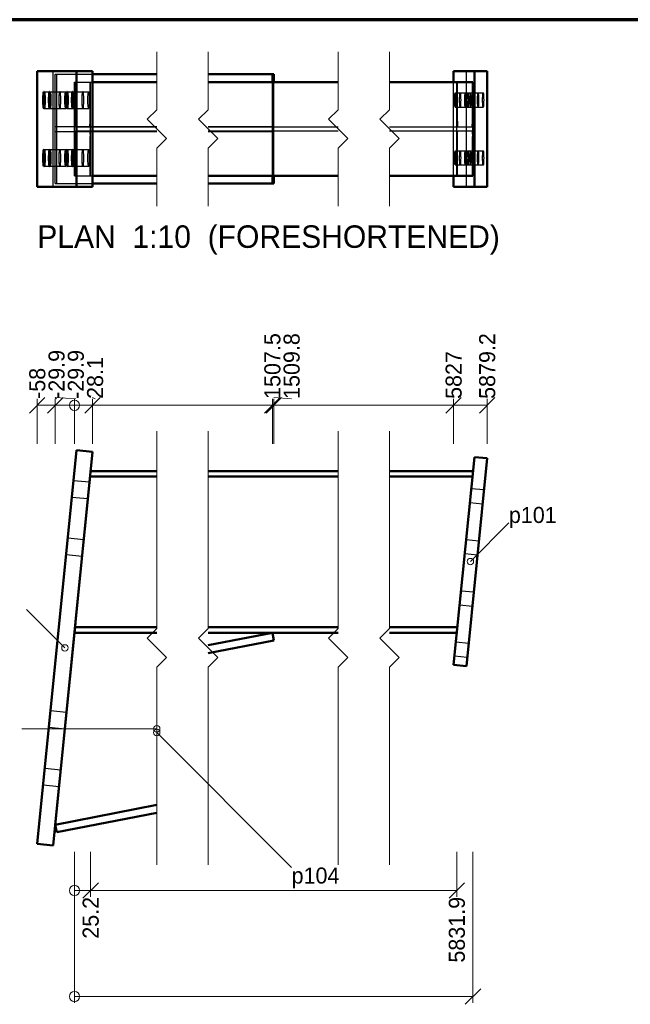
# Model space of a CAD drawing. Header units: millimetres. Extents: x 0 to 855, y 0 to 292.
# Tile 3 of 5: x 91 to 186, y 139 to 292. Entities that reach past the tile are written whole.
import ezdxf
from ezdxf.enums import TextEntityAlignment as Align

# ---------------------------------------------------------------- set-up
doc = ezdxf.new("R2010")
doc.units = ezdxf.units.MM
for name, color, linetype, lineweight in [('BORDER', 7, 'Continuous', 70), ('BREAK', 7, 'Continuous', 18), ('DIMENSION', 4, 'Continuous', 18), ('HIDDEN', 3, 'Continuous', 25), ('LEADER', 4, 'Continuous', 18), ('TEXT', 2, 'Continuous', 25), ('VISIBLE', 7, 'Continuous', 50)]:
    doc.layers.add(name, color=color, linetype=linetype, lineweight=lineweight)

msp = doc.modelspace()

# ---------------------------------------------------------------- linework, layer by layer
at = {"layer": 'BORDER'}
msp.add_lwpolyline([(5, 5), (415, 5), (415, 292), (5, 292)], close=True, dxfattribs=at)
at = {"layer": 'BREAK'}
for points in [[(112.311, 263), (112.311, 272), (113.811, 273.5), (110.811, 276.5), (112.311, 278), (112.311, 287)], [(120.311, 263), (120.311, 272), (121.811, 273.5), (118.811, 276.5), (120.311, 278), (120.311, 287)], [(140.54, 263), (140.54, 272), (142.04, 273.5), (139.04, 276.5), (140.54, 278), (140.54, 287)], [(148.54, 263), (148.54, 272), (150.04, 273.5), (147.04, 276.5), (148.54, 278), (148.54, 287)], [(112.311, 160.518), (112.311, 191.259), (113.811, 192.759), (110.811, 195.759), (112.311, 197.259), (112.311, 228)], [(120.311, 160.518), (120.311, 191.259), (121.811, 192.759), (118.811, 195.759), (120.311, 197.259), (120.311, 228)], [(140.54, 160.518), (140.54, 191.259), (142.04, 192.759), (139.04, 195.759), (140.54, 197.259), (140.54, 228)], [(148.54, 160.518), (148.54, 191.259), (150.04, 192.759), (147.04, 195.759), (148.54, 197.259), (148.54, 228)]]:
    msp.add_lwpolyline(points, dxfattribs=at)
at = {"layer": 'DIMENSION'}
for points in [[(92.5, 230.8), (94.9, 233.2)], [(93.7, 226), (93.7, 233)], [(95.311, 230.8), (97.711, 233.2)], [(96.511, 226), (96.511, 233)], [(99.496, 226), (99.496, 233)], [(101.111, 230.8), (103.511, 233.2)], [(102.311, 226), (102.311, 233)], [(129.111, 230.8), (131.511, 233.2)], [(129.34, 230.8), (131.74, 233.2)], [(130.311, 226), (130.311, 233)], [(130.54, 226), (130.54, 233)], [(157.34, 230.8), (159.74, 233.2)], [(158.54, 226), (158.54, 233)], [(162.563, 230.8), (164.963, 233.2)], [(163.763, 226), (163.763, 233)], [(93.7, 232), (163.763, 232)], [(99.496, 162.518), (99.496, 139.018)], [(99.496, 162.518), (99.496, 155.518)], [(102.012, 162.518), (102.012, 155.518)], [(159.038, 162.518), (159.038, 155.518)], [(161.554, 162.518), (161.554, 139.018)], [(99.496, 156.518), (159.038, 156.518)], [(100.812, 155.318), (103.212, 157.718)], [(157.838, 155.318), (160.238, 157.718)], [(160.354, 138.818), (162.754, 141.218)], [(99.496, 140.018), (161.554, 140.018)]]:
    msp.add_lwpolyline(points, dxfattribs=at)
for centre in [(99.496, 232), (99.496, 156.518), (99.496, 140.018)]:
    msp.add_circle(centre, 0.8, dxfattribs=at)
at = {"layer": 'HIDDEN'}
for points in [[(93.7, 284), (96.188, 284)], [(96.188, 266), (96.188, 284)], [(96.188, 284), (102.311, 284)], [(96.511, 266.5), (96.511, 283.5)], [(96.511, 283.5), (96.74, 283.5)], [(96.511, 283.5), (102.311, 283.5)], [(96.74, 266.5), (96.74, 283.5)], [(96.74, 283.5), (112.311, 283.5)], [(120.311, 283.5), (130.54, 283.5)], [(158.54, 284), (160.53, 284)], [(160.53, 266), (160.53, 284)], [(160.53, 284), (163.763, 284)], [(99.496, 267.7), (99.496, 282.3)], [(99.496, 282.3), (99.582, 282.3)], [(99.496, 282.3), (112.311, 282.3)], [(99.582, 276.195), (99.582, 282.3)], [(99.582, 282.3), (112.311, 282.3)], [(101.926, 276.195), (101.926, 282.3)], [(101.926, 282.3), (102.012, 282.3)], [(101.926, 282.3), (112.311, 282.3)], [(102.012, 267.7), (102.012, 282.3)], [(102.012, 282.3), (102.311, 282.3)], [(120.311, 282.3), (140.54, 282.3)], [(130.311, 267.7), (130.311, 282.3)], [(130.54, 267.7), (130.54, 282.3)], [(148.54, 282.3), (159.038, 282.3)], [(148.54, 282.3), (159.124, 282.3)], [(148.54, 282.3), (161.468, 282.3)], [(158.54, 267.7), (158.54, 282.3)], [(159.038, 267.7), (159.038, 282.3)], [(159.038, 282.3), (159.124, 282.3)], [(159.124, 276.195), (159.124, 282.3)], [(161.468, 276.195), (161.468, 282.3)], [(161.468, 282.3), (161.554, 282.3)], [(161.554, 267.7), (161.554, 282.3)], [(94.749, 280.8), (97.236, 280.8)], [(95.644, 280.8), (98.132, 280.8)], [(97.236, 278.2), (97.207, 278.233), (97.18, 278.329), (97.156, 278.484), (97.135, 278.69), (97.12, 278.936), (97.11, 279.211), (97.107, 279.5), (97.11, 279.789), (97.12, 280.064), (97.135, 280.311), (97.156, 280.516), (97.18, 280.671), (97.207, 280.767), (97.236, 280.8)], [(97.236, 278.2), (97.265, 278.233), (97.292, 278.329), (97.317, 278.484), (97.337, 278.69), (97.353, 278.936), (97.362, 279.211), (97.366, 279.5), (97.362, 279.789), (97.353, 280.064), (97.337, 280.311), (97.317, 280.516), (97.292, 280.671), (97.265, 280.767), (97.236, 280.8)], [(98.132, 278.2), (98.103, 278.233), (98.076, 278.329), (98.051, 278.484), (98.031, 278.69), (98.015, 278.936), (98.006, 279.211), (98.002, 279.5), (98.006, 279.789), (98.015, 280.064), (98.031, 280.311), (98.051, 280.516), (98.076, 280.671), (98.103, 280.767), (98.132, 280.8)], [(98.132, 278.2), (98.161, 278.233), (98.188, 278.329), (98.212, 278.484), (98.233, 278.69), (98.248, 278.936), (98.258, 279.211), (98.261, 279.5), (98.258, 279.789), (98.248, 280.064), (98.233, 280.311), (98.212, 280.516), (98.188, 280.671), (98.161, 280.767), (98.132, 280.8)], [(98.331, 280.8), (100.818, 280.8)], [(99.226, 280.8), (101.714, 280.8)], [(100.818, 278.2), (100.79, 278.233), (100.762, 278.329), (100.738, 278.484), (100.717, 278.69), (100.702, 278.936), (100.692, 279.211), (100.689, 279.5), (100.692, 279.789), (100.702, 280.064), (100.717, 280.311), (100.738, 280.516), (100.762, 280.671), (100.79, 280.767), (100.818, 280.8)], [(100.818, 278.2), (100.847, 278.233), (100.874, 278.329), (100.899, 278.484), (100.919, 278.69), (100.935, 278.936), (100.944, 279.211), (100.948, 279.5), (100.944, 279.789), (100.935, 280.064), (100.919, 280.311), (100.899, 280.516), (100.874, 280.671), (100.847, 280.767), (100.818, 280.8)], [(101.714, 278.2), (101.685, 278.233), (101.658, 278.329), (101.633, 278.484), (101.613, 278.69), (101.597, 278.936), (101.588, 279.211), (101.585, 279.5), (101.588, 279.789), (101.597, 280.064), (101.613, 280.311), (101.633, 280.516), (101.658, 280.671), (101.685, 280.767), (101.714, 280.8)], [(101.714, 278.2), (101.743, 278.233), (101.77, 278.329), (101.795, 278.484), (101.815, 278.69), (101.83, 278.936), (101.84, 279.211), (101.843, 279.5), (101.84, 279.789), (101.83, 280.064), (101.815, 280.311), (101.795, 280.516), (101.77, 280.671), (101.743, 280.767), (101.714, 280.8)], [(158.787, 278.4), (158.759, 278.438), (158.733, 278.547), (158.71, 278.722), (158.693, 278.95), (158.682, 279.215), (158.678, 279.5), (158.682, 279.785), (158.693, 280.05), (158.71, 280.278), (158.733, 280.453), (158.759, 280.563), (158.787, 280.6)], [(158.787, 278.4), (158.816, 278.438), (158.842, 278.547), (158.865, 278.722), (158.882, 278.95), (158.893, 279.215), (158.897, 279.5), (158.893, 279.785), (158.882, 280.05), (158.865, 280.278), (158.842, 280.453), (158.816, 280.563), (158.787, 280.6)], [(158.787, 280.6), (160.777, 280.6)], [(159.583, 278.4), (159.555, 278.438), (159.529, 278.547), (159.506, 278.722), (159.489, 278.95), (159.478, 279.215), (159.474, 279.5), (159.478, 279.785), (159.489, 280.05), (159.506, 280.278), (159.529, 280.453), (159.555, 280.563), (159.583, 280.6)], [(159.583, 278.4), (159.612, 278.438), (159.638, 278.547), (159.661, 278.722), (159.678, 278.95), (159.689, 279.215), (159.693, 279.5), (159.689, 279.785), (159.678, 280.05), (159.661, 280.278), (159.638, 280.453), (159.612, 280.563), (159.583, 280.6)], [(159.583, 280.6), (161.573, 280.6)], [(160.379, 278.4), (160.351, 278.438), (160.325, 278.547), (160.302, 278.722), (160.285, 278.95), (160.274, 279.215), (160.27, 279.5), (160.274, 279.785), (160.285, 280.05), (160.302, 280.278), (160.325, 280.453), (160.351, 280.563), (160.379, 280.6)], [(160.379, 278.4), (160.408, 278.438), (160.434, 278.547), (160.457, 278.722), (160.474, 278.95), (160.485, 279.215), (160.489, 279.5), (160.485, 279.785), (160.474, 280.05), (160.457, 280.278), (160.434, 280.453), (160.408, 280.563), (160.379, 280.6)], [(160.379, 280.6), (162.37, 280.6)], [(160.777, 278.4), (160.749, 278.438), (160.723, 278.547), (160.7, 278.722), (160.683, 278.95), (160.672, 279.215), (160.668, 279.5), (160.672, 279.785), (160.683, 280.05), (160.7, 280.278), (160.723, 280.453), (160.749, 280.563), (160.777, 280.6)], [(160.777, 278.4), (160.806, 278.438), (160.832, 278.547), (160.855, 278.722), (160.872, 278.95), (160.883, 279.215), (160.887, 279.5), (160.883, 279.785), (160.872, 280.05), (160.855, 280.278), (160.832, 280.453), (160.806, 280.563), (160.777, 280.6)], [(161.175, 278.4), (161.147, 278.438), (161.121, 278.547), (161.098, 278.722), (161.081, 278.95), (161.07, 279.215), (161.066, 279.5), (161.07, 279.785), (161.081, 280.05), (161.098, 280.278), (161.121, 280.453), (161.147, 280.563), (161.175, 280.6)], [(161.175, 278.4), (161.204, 278.438), (161.23, 278.547), (161.253, 278.722), (161.27, 278.95), (161.281, 279.215), (161.285, 279.5), (161.281, 279.785), (161.27, 280.05), (161.253, 280.278), (161.23, 280.453), (161.204, 280.563), (161.175, 280.6)], [(161.175, 280.6), (163.166, 280.6)], [(161.573, 278.4), (161.545, 278.438), (161.519, 278.547), (161.496, 278.722), (161.479, 278.95), (161.468, 279.215), (161.464, 279.5), (161.468, 279.785), (161.479, 280.05), (161.496, 280.278), (161.519, 280.453), (161.545, 280.563), (161.573, 280.6)], [(161.573, 278.4), (161.602, 278.438), (161.628, 278.547), (161.651, 278.722), (161.668, 278.95), (161.679, 279.215), (161.683, 279.5), (161.679, 279.785), (161.668, 280.05), (161.651, 280.278), (161.628, 280.453), (161.602, 280.563), (161.573, 280.6)], [(162.37, 278.4), (162.341, 278.438), (162.315, 278.547), (162.292, 278.722), (162.275, 278.95), (162.264, 279.215), (162.26, 279.5), (162.264, 279.785), (162.275, 280.05), (162.292, 280.278), (162.315, 280.453), (162.341, 280.563), (162.37, 280.6)], [(162.37, 278.4), (162.398, 278.438), (162.424, 278.547), (162.447, 278.722), (162.464, 278.95), (162.475, 279.215), (162.479, 279.5), (162.475, 279.785), (162.464, 280.05), (162.447, 280.278), (162.424, 280.453), (162.398, 280.563), (162.37, 280.6)], [(163.166, 278.4), (163.137, 278.438), (163.111, 278.547), (163.088, 278.722), (163.071, 278.95), (163.06, 279.215), (163.056, 279.5), (163.06, 279.785), (163.071, 280.05), (163.088, 280.278), (163.111, 280.453), (163.137, 280.563), (163.166, 280.6)], [(163.166, 278.4), (163.194, 278.438), (163.22, 278.547), (163.243, 278.722), (163.26, 278.95), (163.271, 279.215), (163.275, 279.5), (163.271, 279.785), (163.26, 280.05), (163.243, 280.278), (163.22, 280.453), (163.194, 280.563), (163.166, 280.6)], [(94.749, 278.2), (97.236, 278.2)], [(95.644, 278.2), (98.132, 278.2)], [(98.331, 278.2), (100.818, 278.2)], [(99.226, 278.2), (101.714, 278.2)], [(158.787, 278.4), (160.777, 278.4)], [(159.583, 278.4), (161.573, 278.4)], [(160.379, 278.4), (162.37, 278.4)], [(161.175, 278.4), (163.166, 278.4)], [(99.582, 276.195), (99.584, 276.022), (99.589, 275.855), (99.598, 275.701), (99.609, 275.566), (99.622, 275.456), (99.637, 275.374), (99.654, 275.323), (99.671, 275.305)], [(101.837, 275.305), (101.855, 275.323), (101.871, 275.374), (101.887, 275.456), (101.9, 275.566), (101.911, 275.701), (101.92, 275.855), (101.925, 276.022), (101.926, 276.195)], [(159.124, 276.195), (159.125, 276.022), (159.131, 275.855), (159.139, 275.701), (159.15, 275.566), (159.163, 275.456), (159.179, 275.374), (159.195, 275.323), (159.213, 275.305)], [(161.379, 275.305), (161.396, 275.323), (161.413, 275.374), (161.428, 275.456), (161.442, 275.566), (161.453, 275.701), (161.461, 275.855), (161.466, 276.022), (161.468, 276.195)], [(96.511, 274.6), (96.511, 275.4)], [(96.511, 275.4), (99.496, 275.4)], [(96.511, 275.4), (112.311, 275.4)], [(96.511, 274.6), (99.496, 274.6)], [(96.511, 274.6), (112.311, 274.6)], [(99.496, 274.6), (99.496, 275.4)], [(99.496, 275.4), (112.311, 275.4)], [(99.496, 274.6), (112.311, 274.6)], [(99.582, 273.805), (99.584, 273.978), (99.589, 274.145), (99.598, 274.299), (99.609, 274.434), (99.622, 274.544), (99.637, 274.626), (99.654, 274.677), (99.671, 274.695)], [(99.671, 275.305), (101.837, 275.305)], [(99.671, 275.305), (112.311, 275.305)], [(99.671, 274.695), (101.837, 274.695)], [(99.671, 274.695), (112.311, 274.695)], [(101.837, 275.305), (112.311, 275.305)], [(101.837, 274.695), (101.855, 274.677), (101.871, 274.626), (101.887, 274.544), (101.9, 274.434), (101.911, 274.299), (101.92, 274.145), (101.925, 273.978), (101.926, 273.805)], [(101.837, 274.695), (112.311, 274.695)], [(120.311, 275.4), (130.311, 275.4)], [(120.311, 275.305), (140.54, 275.305)], [(120.311, 274.695), (140.54, 274.695)], [(120.311, 274.6), (130.311, 274.6)], [(130.311, 274.6), (130.311, 275.4)], [(148.54, 275.305), (159.213, 275.305)], [(148.54, 275.305), (161.379, 275.305)], [(148.54, 274.695), (159.213, 274.695)], [(148.54, 274.695), (161.379, 274.695)], [(159.124, 273.805), (159.125, 273.978), (159.131, 274.145), (159.139, 274.299), (159.15, 274.434), (159.163, 274.544), (159.179, 274.626), (159.195, 274.677), (159.213, 274.695)], [(159.213, 275.305), (161.379, 275.305)], [(159.213, 274.695), (161.379, 274.695)], [(161.379, 274.695), (161.396, 274.677), (161.413, 274.626), (161.428, 274.544), (161.442, 274.434), (161.453, 274.299), (161.461, 274.145), (161.466, 273.978), (161.468, 273.805)], [(99.582, 267.7), (99.582, 273.805)], [(101.926, 267.7), (101.926, 273.805)], [(159.124, 267.7), (159.124, 273.805)], [(161.468, 267.7), (161.468, 273.805)], [(94.749, 271.8), (97.236, 271.8)], [(95.644, 271.8), (98.132, 271.8)], [(97.236, 269.2), (97.207, 269.233), (97.18, 269.329), (97.156, 269.484), (97.135, 269.689), (97.12, 269.936), (97.11, 270.211), (97.107, 270.5), (97.11, 270.789), (97.12, 271.064), (97.135, 271.31), (97.156, 271.516), (97.18, 271.671), (97.207, 271.767), (97.236, 271.8)], [(97.236, 269.2), (97.265, 269.233), (97.292, 269.329), (97.317, 269.484), (97.337, 269.689), (97.353, 269.936), (97.362, 270.211), (97.366, 270.5), (97.362, 270.789), (97.353, 271.064), (97.337, 271.31), (97.317, 271.516), (97.292, 271.671), (97.265, 271.767), (97.236, 271.8)], [(98.132, 269.2), (98.103, 269.233), (98.076, 269.329), (98.051, 269.484), (98.031, 269.689), (98.015, 269.936), (98.006, 270.211), (98.002, 270.5), (98.006, 270.789), (98.015, 271.064), (98.031, 271.31), (98.051, 271.516), (98.076, 271.671), (98.103, 271.767), (98.132, 271.8)], [(98.132, 269.2), (98.161, 269.233), (98.188, 269.329), (98.212, 269.484), (98.233, 269.689), (98.248, 269.936), (98.258, 270.211), (98.261, 270.5), (98.258, 270.789), (98.248, 271.064), (98.233, 271.31), (98.212, 271.516), (98.188, 271.671), (98.161, 271.767), (98.132, 271.8)], [(98.331, 271.8), (100.818, 271.8)], [(99.226, 271.8), (101.714, 271.8)], [(100.818, 269.2), (100.79, 269.233), (100.762, 269.329), (100.738, 269.484), (100.717, 269.689), (100.702, 269.936), (100.692, 270.211), (100.689, 270.5), (100.692, 270.789), (100.702, 271.064), (100.717, 271.31), (100.738, 271.516), (100.762, 271.671), (100.79, 271.767), (100.818, 271.8)], [(100.818, 269.2), (100.847, 269.233), (100.874, 269.329), (100.899, 269.484), (100.919, 269.689), (100.935, 269.936), (100.944, 270.211), (100.948, 270.5), (100.944, 270.789), (100.935, 271.064), (100.919, 271.31), (100.899, 271.516), (100.874, 271.671), (100.847, 271.767), (100.818, 271.8)], [(101.714, 269.2), (101.685, 269.233), (101.658, 269.329), (101.633, 269.484), (101.613, 269.689), (101.597, 269.936), (101.588, 270.211), (101.585, 270.5), (101.588, 270.789), (101.597, 271.064), (101.613, 271.31), (101.633, 271.516), (101.658, 271.671), (101.685, 271.767), (101.714, 271.8)], [(101.714, 269.2), (101.743, 269.233), (101.77, 269.329), (101.795, 269.484), (101.815, 269.689), (101.83, 269.936), (101.84, 270.211), (101.843, 270.5), (101.84, 270.789), (101.83, 271.064), (101.815, 271.31), (101.795, 271.516), (101.77, 271.671), (101.743, 271.767), (101.714, 271.8)], [(158.787, 269.4), (158.759, 269.437), (158.733, 269.547), (158.71, 269.722), (158.693, 269.95), (158.682, 270.215), (158.678, 270.5), (158.682, 270.785), (158.693, 271.05), (158.71, 271.278), (158.733, 271.453), (158.759, 271.562), (158.787, 271.6)], [(158.787, 269.4), (158.816, 269.437), (158.842, 269.547), (158.865, 269.722), (158.882, 269.95), (158.893, 270.215), (158.897, 270.5), (158.893, 270.785), (158.882, 271.05), (158.865, 271.278), (158.842, 271.453), (158.816, 271.562), (158.787, 271.6)], [(158.787, 271.6), (160.777, 271.6)], [(159.583, 269.4), (159.555, 269.437), (159.529, 269.547), (159.506, 269.722), (159.489, 269.95), (159.478, 270.215), (159.474, 270.5), (159.478, 270.785), (159.489, 271.05), (159.506, 271.278), (159.529, 271.453), (159.555, 271.562), (159.583, 271.6)], [(159.583, 269.4), (159.612, 269.437), (159.638, 269.547), (159.661, 269.722), (159.678, 269.95), (159.689, 270.215), (159.693, 270.5), (159.689, 270.785), (159.678, 271.05), (159.661, 271.278), (159.638, 271.453), (159.612, 271.562), (159.583, 271.6)], [(159.583, 271.6), (161.554, 271.6)], [(160.379, 269.4), (160.351, 269.437), (160.325, 269.547), (160.302, 269.722), (160.285, 269.95), (160.274, 270.215), (160.27, 270.5), (160.274, 270.785), (160.285, 271.05), (160.302, 271.278), (160.325, 271.453), (160.351, 271.562), (160.379, 271.6)], [(160.379, 269.4), (160.408, 269.437), (160.434, 269.547), (160.457, 269.722), (160.474, 269.95), (160.485, 270.215), (160.489, 270.5), (160.485, 270.785), (160.474, 271.05), (160.457, 271.278), (160.434, 271.453), (160.408, 271.562), (160.379, 271.6)], [(160.379, 271.6), (162.37, 271.6)], [(160.777, 269.4), (160.749, 269.437), (160.723, 269.547), (160.7, 269.722), (160.683, 269.95), (160.672, 270.215), (160.668, 270.5), (160.672, 270.785), (160.683, 271.05), (160.7, 271.278), (160.723, 271.453), (160.749, 271.562), (160.777, 271.6)], [(160.777, 269.4), (160.806, 269.437), (160.832, 269.547), (160.855, 269.722), (160.872, 269.95), (160.883, 270.215), (160.887, 270.5), (160.883, 270.785), (160.872, 271.05), (160.855, 271.278), (160.832, 271.453), (160.806, 271.562), (160.777, 271.6)], [(161.175, 269.4), (161.147, 269.437), (161.121, 269.547), (161.098, 269.722), (161.081, 269.95), (161.07, 270.215), (161.066, 270.5), (161.07, 270.785), (161.081, 271.05), (161.098, 271.278), (161.121, 271.453), (161.147, 271.562), (161.175, 271.6)], [(161.175, 269.4), (161.204, 269.437), (161.23, 269.547), (161.253, 269.722), (161.27, 269.95), (161.281, 270.215), (161.285, 270.5), (161.281, 270.785), (161.27, 271.05), (161.253, 271.278), (161.23, 271.453), (161.204, 271.562), (161.175, 271.6)], [(161.175, 271.6), (163.166, 271.6)], [(161.573, 269.4), (161.545, 269.437), (161.519, 269.547), (161.496, 269.722), (161.479, 269.95), (161.468, 270.215), (161.464, 270.5), (161.468, 270.785), (161.479, 271.05), (161.496, 271.278), (161.519, 271.453), (161.545, 271.562), (161.573, 271.6)], [(161.573, 269.4), (161.602, 269.437), (161.628, 269.547), (161.651, 269.722), (161.668, 269.95), (161.679, 270.215), (161.683, 270.5), (161.679, 270.785), (161.668, 271.05), (161.651, 271.278), (161.628, 271.453), (161.602, 271.562), (161.573, 271.6)], [(162.37, 269.4), (162.341, 269.437), (162.315, 269.547), (162.292, 269.722), (162.275, 269.95), (162.264, 270.215), (162.26, 270.5), (162.264, 270.785), (162.275, 271.05), (162.292, 271.278), (162.315, 271.453), (162.341, 271.562), (162.37, 271.6)], [(162.37, 269.4), (162.398, 269.437), (162.424, 269.547), (162.447, 269.722), (162.464, 269.95), (162.475, 270.215), (162.479, 270.5), (162.475, 270.785), (162.464, 271.05), (162.447, 271.278), (162.424, 271.453), (162.398, 271.562), (162.37, 271.6)], [(163.166, 269.4), (163.137, 269.437), (163.111, 269.547), (163.088, 269.722), (163.071, 269.95), (163.06, 270.215), (163.056, 270.5), (163.06, 270.785), (163.071, 271.05), (163.088, 271.278), (163.111, 271.453), (163.137, 271.562), (163.166, 271.6)], [(163.166, 269.4), (163.194, 269.437), (163.22, 269.547), (163.243, 269.722), (163.26, 269.95), (163.271, 270.215), (163.275, 270.5), (163.271, 270.785), (163.26, 271.05), (163.243, 271.278), (163.22, 271.453), (163.194, 271.562), (163.166, 271.6)], [(94.749, 269.2), (97.236, 269.2)], [(95.644, 269.2), (98.132, 269.2)], [(98.331, 269.2), (100.818, 269.2)], [(99.226, 269.2), (101.714, 269.2)], [(158.787, 269.4), (160.777, 269.4)], [(159.583, 269.4), (161.573, 269.4)], [(160.379, 269.4), (162.37, 269.4)], [(161.175, 269.4), (163.166, 269.4)], [(99.496, 267.7), (99.582, 267.7)], [(99.496, 267.7), (112.311, 267.7)], [(99.582, 267.7), (112.311, 267.7)], [(101.926, 267.7), (102.012, 267.7)], [(101.926, 267.7), (112.311, 267.7)], [(102.012, 267.7), (102.311, 267.7)], [(120.311, 267.7), (140.54, 267.7)], [(148.54, 267.7), (159.038, 267.7)], [(148.54, 267.7), (159.124, 267.7)], [(148.54, 267.7), (161.468, 267.7)], [(159.038, 267.7), (159.124, 267.7)], [(161.468, 267.7), (161.554, 267.7)], [(93.7, 266), (96.188, 266)], [(96.188, 266), (102.311, 266)], [(96.511, 266.5), (96.74, 266.5)], [(96.511, 266.5), (102.311, 266.5)], [(96.74, 266.5), (112.311, 266.5)], [(120.311, 266.5), (130.54, 266.5)], [(158.54, 266), (160.53, 266)], [(160.53, 266), (163.763, 266)], [(101.926, 220.906), (112.311, 220.906)], [(102.012, 221.766), (112.311, 221.766)], [(120.311, 221.766), (140.54, 221.766)], [(120.311, 220.906), (140.54, 220.906)], [(148.54, 221.766), (161.554, 221.766)], [(148.54, 220.906), (161.468, 220.906)], [(161.379, 220.016), (161.396, 220.189), (161.413, 220.356), (161.428, 220.51), (161.442, 220.645), (161.453, 220.755), (161.461, 220.837), (161.466, 220.888), (161.468, 220.906)], [(161.468, 220.906), (161.554, 221.766)], [(99.097, 217.736), (99.1, 217.769), (99.11, 217.864), (99.125, 218.018), (99.146, 218.223), (99.17, 218.468), (99.198, 218.742), (99.226, 219.03), (99.255, 219.318), (99.282, 219.591), (99.307, 219.836), (99.327, 220.041), (99.343, 220.195), (99.352, 220.291), (99.356, 220.323)], [(99.226, 219.03), (99.252, 219.282), (99.276, 219.524), (99.298, 219.747), (99.318, 219.944), (99.334, 220.104), (99.346, 220.223), (99.353, 220.297), (99.356, 220.323)], [(99.356, 220.323), (101.843, 220.074)], [(101.585, 217.487), (101.588, 217.52), (101.597, 217.615), (101.613, 217.77), (101.633, 217.974), (101.658, 218.22), (101.685, 218.493), (101.714, 218.781), (101.743, 219.069), (101.77, 219.342), (101.795, 219.587), (101.815, 219.792), (101.83, 219.946), (101.84, 220.042), (101.843, 220.074)], [(101.714, 218.781), (101.739, 219.033), (101.763, 219.275), (101.786, 219.499), (101.805, 219.696), (101.821, 219.855), (101.833, 219.974), (101.841, 220.048), (101.843, 220.074)], [(159.213, 198.356), (161.379, 220.016)], [(161.066, 216.89), (161.07, 216.931), (161.081, 217.042), (161.099, 217.216), (161.121, 217.441), (161.147, 217.703), (161.175, 217.985), (161.204, 218.267), (161.23, 218.529), (161.252, 218.754), (161.27, 218.928), (161.281, 219.039), (161.285, 219.079)], [(161.175, 217.985), (161.197, 218.198), (161.217, 218.403), (161.236, 218.592), (161.253, 218.759), (161.266, 218.894), (161.276, 218.995), (161.283, 219.057), (161.285, 219.079)], [(161.285, 219.079), (163.275, 218.88)], [(99.097, 217.736), (99.1, 217.762), (99.107, 217.836), (99.119, 217.955), (99.135, 218.115), (99.155, 218.312), (99.177, 218.535), (99.201, 218.778), (99.226, 219.03)], [(99.097, 217.736), (101.585, 217.487)], [(101.585, 217.487), (101.587, 217.514), (101.595, 217.588), (101.606, 217.707), (101.622, 217.866), (101.642, 218.063), (101.664, 218.287), (101.689, 218.529), (101.714, 218.781)], [(161.066, 216.89), (161.068, 216.913), (161.075, 216.975), (161.085, 217.076), (161.098, 217.211), (161.115, 217.378), (161.134, 217.567), (161.154, 217.772), (161.175, 217.985)], [(163.056, 216.691), (163.06, 216.732), (163.071, 216.843), (163.089, 217.017), (163.111, 217.242), (163.137, 217.504), (163.166, 217.786), (163.194, 218.068), (163.22, 218.33), (163.242, 218.555), (163.26, 218.729), (163.271, 218.84), (163.275, 218.88)], [(163.056, 216.691), (163.058, 216.714), (163.065, 216.776), (163.075, 216.877), (163.088, 217.012), (163.105, 217.179), (163.124, 217.368), (163.144, 217.573), (163.166, 217.786)], [(163.166, 217.786), (163.187, 217.999), (163.207, 218.204), (163.226, 218.393), (163.243, 218.56), (163.256, 218.695), (163.267, 218.796), (163.273, 218.858), (163.275, 218.88)], [(161.066, 216.89), (163.056, 216.691)], [(98.201, 208.781), (98.205, 208.813), (98.214, 208.909), (98.23, 209.063), (98.25, 209.268), (98.275, 209.513), (98.302, 209.787), (98.331, 210.074), (98.36, 210.362), (98.387, 210.636), (98.411, 210.881), (98.432, 211.086), (98.447, 211.24), (98.457, 211.335), (98.46, 211.368)], [(98.201, 208.781), (98.204, 208.807), (98.211, 208.881), (98.223, 209), (98.239, 209.16), (98.259, 209.357), (98.281, 209.58), (98.306, 209.822), (98.331, 210.074)], [(98.331, 210.074), (98.356, 210.326), (98.38, 210.569), (98.403, 210.792), (98.422, 210.989), (98.438, 211.149), (98.45, 211.268), (98.457, 211.342), (98.46, 211.368)], [(98.46, 211.368), (100.948, 211.119)], [(100.689, 208.532), (100.692, 208.564), (100.702, 208.66), (100.717, 208.814), (100.738, 209.019), (100.762, 209.264), (100.79, 209.538), (100.818, 209.826), (100.847, 210.113), (100.874, 210.387), (100.899, 210.632), (100.919, 210.837), (100.935, 210.991), (100.944, 211.087), (100.948, 211.119)], [(100.818, 209.826), (100.844, 210.078), (100.868, 210.32), (100.89, 210.543), (100.91, 210.74), (100.926, 210.9), (100.938, 211.019), (100.945, 211.093), (100.948, 211.119)], [(160.27, 208.93), (160.274, 208.971), (160.285, 209.082), (160.303, 209.256), (160.325, 209.481), (160.351, 209.742), (160.379, 210.025), (160.408, 210.307), (160.434, 210.569), (160.456, 210.794), (160.474, 210.967), (160.485, 211.078), (160.489, 211.119)], [(160.27, 208.93), (160.272, 208.952), (160.278, 209.015), (160.289, 209.116), (160.302, 209.251), (160.319, 209.417), (160.338, 209.606), (160.358, 209.811), (160.379, 210.025)], [(160.379, 210.025), (160.401, 210.238), (160.421, 210.443), (160.44, 210.632), (160.457, 210.799), (160.47, 210.934), (160.48, 211.034), (160.487, 211.097), (160.489, 211.119)], [(160.489, 211.119), (162.479, 210.92)], [(162.26, 208.731), (162.264, 208.772), (162.275, 208.883), (162.293, 209.057), (162.315, 209.282), (162.341, 209.543), (162.37, 209.826), (162.398, 210.108), (162.424, 210.37), (162.446, 210.595), (162.464, 210.768), (162.475, 210.879), (162.479, 210.92)], [(162.37, 209.826), (162.391, 210.039), (162.411, 210.244), (162.43, 210.433), (162.447, 210.6), (162.46, 210.735), (162.47, 210.835), (162.477, 210.898), (162.479, 210.92)], [(98.201, 208.781), (100.689, 208.532)], [(100.689, 208.532), (100.692, 208.558), (100.699, 208.632), (100.711, 208.751), (100.727, 208.911), (100.747, 209.108), (100.769, 209.331), (100.793, 209.574), (100.818, 209.826)], [(160.27, 208.93), (162.26, 208.731)], [(162.26, 208.731), (162.262, 208.753), (162.269, 208.816), (162.279, 208.917), (162.292, 209.052), (162.309, 209.218), (162.328, 209.407), (162.348, 209.612), (162.37, 209.826)], [(159.474, 200.97), (159.478, 201.011), (159.489, 201.122), (159.507, 201.295), (159.529, 201.52), (159.555, 201.782), (159.583, 202.064), (159.612, 202.346), (159.638, 202.608), (159.66, 202.833), (159.678, 203.007), (159.689, 203.118), (159.693, 203.159)], [(159.583, 202.064), (159.605, 202.278), (159.625, 202.483), (159.644, 202.672), (159.661, 202.838), (159.674, 202.973), (159.684, 203.074), (159.691, 203.137), (159.693, 203.159)], [(159.693, 203.159), (161.683, 202.96)], [(161.464, 200.771), (161.468, 200.812), (161.479, 200.923), (161.497, 201.096), (161.519, 201.321), (161.545, 201.583), (161.573, 201.865), (161.602, 202.147), (161.628, 202.409), (161.65, 202.634), (161.668, 202.808), (161.679, 202.919), (161.683, 202.96)], [(161.573, 201.865), (161.595, 202.079), (161.615, 202.284), (161.634, 202.473), (161.651, 202.639), (161.664, 202.774), (161.674, 202.875), (161.681, 202.938), (161.683, 202.96)], [(159.474, 200.97), (159.476, 200.992), (159.482, 201.055), (159.493, 201.155), (159.506, 201.29), (159.523, 201.457), (159.542, 201.646), (159.562, 201.851), (159.583, 202.064)], [(159.474, 200.97), (161.464, 200.771)], [(161.464, 200.771), (161.466, 200.793), (161.473, 200.856), (161.483, 200.956), (161.496, 201.091), (161.513, 201.258), (161.532, 201.447), (161.552, 201.652), (161.573, 201.865)], [(159.124, 197.466), (159.125, 197.484), (159.131, 197.535), (159.139, 197.617), (159.15, 197.727), (159.163, 197.862), (159.179, 198.016), (159.195, 198.183), (159.213, 198.356)], [(99.496, 196.606), (112.311, 196.606)], [(99.582, 197.466), (112.311, 197.466)], [(120.311, 197.466), (140.54, 197.466)], [(120.311, 194.664), (130.311, 196.606)], [(120.311, 196.606), (130.311, 196.606)], [(120.311, 196.606), (140.54, 196.606)], [(148.54, 197.466), (159.124, 197.466)], [(148.54, 196.606), (159.038, 196.606)], [(159.038, 196.606), (159.124, 197.466)], [(158.678, 193.009), (158.682, 193.05), (158.693, 193.161), (158.71, 193.335), (158.733, 193.56), (158.759, 193.822), (158.787, 194.104), (158.816, 194.386), (158.842, 194.648), (158.864, 194.873), (158.882, 195.047), (158.893, 195.158), (158.897, 195.198)], [(158.787, 194.104), (158.809, 194.317), (158.829, 194.522), (158.848, 194.711), (158.865, 194.878), (158.878, 195.013), (158.888, 195.114), (158.895, 195.176), (158.897, 195.198)], [(158.897, 195.198), (160.887, 194.999)], [(160.668, 192.81), (160.672, 192.851), (160.683, 192.962), (160.701, 193.136), (160.723, 193.361), (160.749, 193.623), (160.777, 193.905), (160.806, 194.187), (160.832, 194.449), (160.854, 194.674), (160.872, 194.848), (160.883, 194.959), (160.887, 194.999)], [(160.777, 193.905), (160.799, 194.118), (160.819, 194.323), (160.838, 194.512), (160.855, 194.679), (160.868, 194.814), (160.878, 194.915), (160.885, 194.977), (160.887, 194.999)], [(158.678, 193.009), (158.68, 193.032), (158.686, 193.094), (158.696, 193.195), (158.71, 193.33), (158.727, 193.497), (158.746, 193.686), (158.766, 193.891), (158.787, 194.104)], [(160.668, 192.81), (160.67, 192.833), (160.676, 192.895), (160.687, 192.996), (160.7, 193.131), (160.717, 193.298), (160.736, 193.487), (160.756, 193.692), (160.777, 193.905)], [(158.678, 193.009), (160.668, 192.81)], [(95.515, 181.915), (95.518, 181.947), (95.528, 182.043), (95.543, 182.197), (95.564, 182.402), (95.588, 182.647), (95.615, 182.92), (95.644, 183.208), (95.673, 183.496), (95.7, 183.77), (95.725, 184.015), (95.745, 184.22), (95.761, 184.374), (95.77, 184.469), (95.774, 184.502)], [(95.644, 183.208), (95.669, 183.46), (95.694, 183.702), (95.716, 183.926), (95.736, 184.123), (95.752, 184.283), (95.763, 184.401), (95.771, 184.475), (95.774, 184.502)], [(95.774, 184.502), (98.261, 184.253)], [(98.002, 181.666), (98.006, 181.698), (98.015, 181.794), (98.031, 181.948), (98.051, 182.153), (98.076, 182.398), (98.103, 182.672), (98.132, 182.959), (98.161, 183.247), (98.188, 183.521), (98.212, 183.766), (98.233, 183.971), (98.248, 184.125), (98.258, 184.221), (98.261, 184.253)], [(98.132, 182.959), (98.157, 183.212), (98.181, 183.454), (98.204, 183.677), (98.223, 183.874), (98.239, 184.034), (98.251, 184.153), (98.258, 184.227), (98.261, 184.253)], [(95.515, 181.915), (95.517, 181.941), (95.525, 182.015), (95.537, 182.134), (95.553, 182.294), (95.572, 182.49), (95.595, 182.714), (95.619, 182.956), (95.644, 183.208)], [(98.002, 181.666), (98.005, 181.692), (98.012, 181.766), (98.024, 181.885), (98.04, 182.045), (98.06, 182.242), (98.082, 182.465), (98.107, 182.707), (98.132, 182.959)], [(95.515, 181.915), (98.002, 181.666)], [(94.619, 172.959), (94.623, 172.992), (94.632, 173.087), (94.648, 173.242), (94.668, 173.446), (94.693, 173.692), (94.72, 173.965), (94.749, 174.253), (94.777, 174.541), (94.805, 174.814), (94.829, 175.059), (94.85, 175.264), (94.865, 175.418), (94.875, 175.514), (94.878, 175.546)], [(94.749, 174.253), (94.774, 174.505), (94.798, 174.747), (94.82, 174.971), (94.84, 175.168), (94.856, 175.327), (94.868, 175.446), (94.875, 175.52), (94.878, 175.546)], [(94.878, 175.546), (97.366, 175.298)], [(97.107, 172.711), (97.11, 172.743), (97.12, 172.839), (97.135, 172.993), (97.156, 173.198), (97.18, 173.443), (97.207, 173.716), (97.236, 174.004), (97.265, 174.292), (97.292, 174.565), (97.317, 174.811), (97.337, 175.015), (97.353, 175.17), (97.362, 175.265), (97.366, 175.298)], [(97.236, 174.004), (97.261, 174.256), (97.286, 174.498), (97.308, 174.722), (97.328, 174.919), (97.344, 175.078), (97.356, 175.197), (97.363, 175.271), (97.366, 175.298)], [(94.619, 172.959), (94.622, 172.986), (94.629, 173.06), (94.641, 173.179), (94.657, 173.338), (94.677, 173.535), (94.699, 173.759), (94.723, 174.001), (94.749, 174.253)], [(97.107, 172.711), (97.11, 172.737), (97.117, 172.811), (97.129, 172.93), (97.145, 173.089), (97.164, 173.286), (97.187, 173.51), (97.211, 173.752), (97.236, 174.004)], [(94.619, 172.959), (97.107, 172.711)], [(96.511, 166.755), (112.311, 169.823)], [(96.511, 166.755), (96.74, 165.577)]]:
    msp.add_lwpolyline(points, dxfattribs=at)
at = {"layer": 'LEADER'}
for points in [[(96.511, 233.2), (96.7, 233)], [(96.511, 233.2), (99.7, 233)], [(102.311, 233.2), (102.7, 233)], [(130.54, 233.2), (133.311, 233)], [(161.151, 207.694), (167.151, 213.694)], [(98.005, 194.259), (92.005, 200.259)], [(112.311, 181.68), (91.311, 181.68)], [(112.311, 181.091), (133.311, 160.091)]]:
    msp.add_lwpolyline(points, dxfattribs=at)
for centre in [(161.151, 207.694), (98.005, 194.259), (112.311, 181.68), (112.311, 181.091)]:
    msp.add_circle(centre, 0.5, dxfattribs=at)
at = {"layer": 'VISIBLE'}
for points in [[(93.7, 266), (93.7, 284)], [(93.7, 284), (99.823, 284)], [(99.823, 266), (99.823, 284)], [(99.823, 284), (102.311, 284)], [(102.311, 266), (102.311, 284)], [(102.311, 283.5), (112.311, 283.5)], [(120.311, 283.5), (130.311, 283.5)], [(130.311, 282.3), (130.311, 283.5)], [(130.311, 283.5), (130.54, 283.5)], [(130.54, 282.3), (130.54, 283.5)], [(158.54, 282.3), (158.54, 284)], [(158.54, 284), (161.773, 284)], [(161.773, 266), (161.773, 284)], [(161.773, 284), (163.763, 284)], [(163.763, 266), (163.763, 284)], [(102.311, 282.3), (112.311, 282.3)], [(120.311, 282.3), (140.54, 282.3)], [(148.54, 282.3), (161.554, 282.3)], [(94.749, 278.2), (94.72, 278.233), (94.693, 278.329), (94.668, 278.484), (94.648, 278.69), (94.632, 278.936), (94.623, 279.211), (94.619, 279.5), (94.623, 279.789), (94.632, 280.064), (94.648, 280.311), (94.668, 280.516), (94.693, 280.671), (94.72, 280.767), (94.749, 280.8)], [(94.749, 278.2), (94.777, 278.233), (94.805, 278.329), (94.829, 278.484), (94.85, 278.69), (94.865, 278.936), (94.875, 279.211), (94.878, 279.5), (94.875, 279.789), (94.865, 280.064), (94.85, 280.311), (94.829, 280.516), (94.805, 280.671), (94.777, 280.767), (94.749, 280.8)], [(95.644, 278.2), (95.615, 278.233), (95.588, 278.329), (95.564, 278.484), (95.543, 278.69), (95.528, 278.936), (95.518, 279.211), (95.515, 279.5), (95.518, 279.789), (95.528, 280.064), (95.543, 280.311), (95.564, 280.516), (95.588, 280.671), (95.615, 280.767), (95.644, 280.8)], [(95.644, 278.2), (95.673, 278.233), (95.7, 278.329), (95.725, 278.484), (95.745, 278.69), (95.761, 278.936), (95.77, 279.211), (95.774, 279.5), (95.77, 279.789), (95.761, 280.064), (95.745, 280.311), (95.725, 280.516), (95.7, 280.671), (95.673, 280.767), (95.644, 280.8)], [(98.331, 278.2), (98.302, 278.233), (98.275, 278.329), (98.25, 278.484), (98.23, 278.69), (98.214, 278.936), (98.205, 279.211), (98.201, 279.5), (98.205, 279.789), (98.214, 280.064), (98.23, 280.311), (98.25, 280.516), (98.275, 280.671), (98.302, 280.767), (98.331, 280.8)], [(98.331, 278.2), (98.36, 278.233), (98.387, 278.329), (98.411, 278.484), (98.432, 278.69), (98.447, 278.936), (98.457, 279.211), (98.46, 279.5), (98.457, 279.789), (98.447, 280.064), (98.432, 280.311), (98.411, 280.516), (98.387, 280.671), (98.36, 280.767), (98.331, 280.8)], [(99.226, 278.2), (99.198, 278.233), (99.17, 278.329), (99.146, 278.484), (99.125, 278.69), (99.11, 278.936), (99.1, 279.211), (99.097, 279.5), (99.1, 279.789), (99.11, 280.064), (99.125, 280.311), (99.146, 280.516), (99.17, 280.671), (99.198, 280.767), (99.226, 280.8)], [(99.226, 278.2), (99.255, 278.233), (99.282, 278.329), (99.307, 278.484), (99.327, 278.69), (99.343, 278.936), (99.352, 279.211), (99.356, 279.5), (99.352, 279.789), (99.343, 280.064), (99.327, 280.311), (99.307, 280.516), (99.282, 280.671), (99.255, 280.767), (99.226, 280.8)], [(94.749, 269.2), (94.72, 269.233), (94.693, 269.329), (94.668, 269.484), (94.648, 269.689), (94.632, 269.936), (94.623, 270.211), (94.619, 270.5), (94.623, 270.789), (94.632, 271.064), (94.648, 271.31), (94.668, 271.516), (94.693, 271.671), (94.72, 271.767), (94.749, 271.8)], [(94.749, 269.2), (94.777, 269.233), (94.805, 269.329), (94.829, 269.484), (94.85, 269.689), (94.865, 269.936), (94.875, 270.211), (94.878, 270.5), (94.875, 270.789), (94.865, 271.064), (94.85, 271.31), (94.829, 271.516), (94.805, 271.671), (94.777, 271.767), (94.749, 271.8)], [(95.644, 269.2), (95.615, 269.233), (95.588, 269.329), (95.564, 269.484), (95.543, 269.689), (95.528, 269.936), (95.518, 270.211), (95.515, 270.5), (95.518, 270.789), (95.528, 271.064), (95.543, 271.31), (95.564, 271.516), (95.588, 271.671), (95.615, 271.767), (95.644, 271.8)], [(95.644, 269.2), (95.673, 269.233), (95.7, 269.329), (95.725, 269.484), (95.745, 269.689), (95.761, 269.936), (95.77, 270.211), (95.774, 270.5), (95.77, 270.789), (95.761, 271.064), (95.745, 271.31), (95.725, 271.516), (95.7, 271.671), (95.673, 271.767), (95.644, 271.8)], [(98.331, 269.2), (98.302, 269.233), (98.275, 269.329), (98.25, 269.484), (98.23, 269.689), (98.214, 269.936), (98.205, 270.211), (98.201, 270.5), (98.205, 270.789), (98.214, 271.064), (98.23, 271.31), (98.25, 271.516), (98.275, 271.671), (98.302, 271.767), (98.331, 271.8)], [(98.331, 269.2), (98.36, 269.233), (98.387, 269.329), (98.411, 269.484), (98.432, 269.689), (98.447, 269.936), (98.457, 270.211), (98.46, 270.5), (98.457, 270.789), (98.447, 271.064), (98.432, 271.31), (98.411, 271.516), (98.387, 271.671), (98.36, 271.767), (98.331, 271.8)], [(99.226, 269.2), (99.198, 269.233), (99.17, 269.329), (99.146, 269.484), (99.125, 269.689), (99.11, 269.936), (99.1, 270.211), (99.097, 270.5), (99.1, 270.789), (99.11, 271.064), (99.125, 271.31), (99.146, 271.516), (99.17, 271.671), (99.198, 271.767), (99.226, 271.8)], [(99.226, 269.2), (99.255, 269.233), (99.282, 269.329), (99.307, 269.484), (99.327, 269.689), (99.343, 269.936), (99.352, 270.211), (99.356, 270.5), (99.352, 270.789), (99.343, 271.064), (99.327, 271.31), (99.307, 271.516), (99.282, 271.671), (99.255, 271.767), (99.226, 271.8)], [(161.554, 271.6), (161.573, 271.6)], [(102.311, 267.7), (112.311, 267.7)], [(120.311, 267.7), (140.54, 267.7)], [(130.311, 266.5), (130.311, 267.7)], [(130.54, 266.5), (130.54, 267.7)], [(148.54, 267.7), (161.554, 267.7)], [(158.54, 266), (158.54, 267.7)], [(93.7, 266), (99.823, 266)], [(99.823, 266), (102.311, 266)], [(102.311, 266.5), (112.311, 266.5)], [(120.311, 266.5), (130.311, 266.5)], [(130.311, 266.5), (130.54, 266.5)], [(158.54, 266), (161.773, 266)], [(161.773, 266), (163.763, 266)], [(93.7, 163.767), (99.823, 225)], [(96.188, 163.518), (102.311, 224.751)], [(99.823, 225), (102.311, 224.751)], [(158.54, 191.631), (161.773, 223.955)], [(160.53, 191.432), (163.763, 223.756)], [(161.773, 223.955), (163.763, 223.756)], [(101.837, 220.016), (101.855, 220.189), (101.871, 220.356), (101.887, 220.51), (101.9, 220.645), (101.911, 220.755), (101.92, 220.837), (101.925, 220.888), (101.926, 220.906)], [(101.926, 220.906), (102.012, 221.766)], [(101.926, 220.906), (112.311, 220.906)], [(102.012, 221.766), (112.311, 221.766)], [(120.311, 221.766), (140.54, 221.766)], [(120.311, 220.906), (140.54, 220.906)], [(148.54, 221.766), (161.554, 221.766)], [(148.54, 220.906), (161.468, 220.906)], [(99.671, 198.356), (101.837, 220.016)], [(99.582, 197.466), (99.584, 197.484), (99.589, 197.535), (99.598, 197.617), (99.609, 197.727), (99.622, 197.862), (99.637, 198.016), (99.654, 198.183), (99.671, 198.356)], [(96.511, 166.755), (99.496, 196.606)], [(99.496, 196.606), (99.582, 197.466)], [(99.496, 196.606), (112.311, 196.606)], [(99.582, 197.466), (112.311, 197.466)], [(120.311, 197.466), (140.54, 197.466)], [(120.311, 194.664), (130.311, 196.606)], [(120.311, 196.606), (130.311, 196.606)], [(130.311, 196.606), (130.54, 195.428)], [(130.311, 196.606), (140.54, 196.606)], [(148.54, 197.466), (159.124, 197.466)], [(148.54, 196.606), (159.038, 196.606)], [(120.311, 193.442), (130.54, 195.428)], [(158.54, 191.631), (160.53, 191.432)], [(96.511, 166.755), (112.311, 169.823)], [(96.74, 165.577), (112.311, 168.6)], [(96.511, 166.755), (96.74, 165.577)], [(93.7, 163.767), (96.188, 163.518)]]:
    msp.add_lwpolyline(points, dxfattribs=at)

# ---------------------------------------------------------------- texts
at = {"layer": 'TEXT'}
for s, height, p in [('PLAN  1:10  (FORESHORTENED)', 3.5, (93.7, 256.5)), ('p101', 2.5, (167.151, 213.694)), ('p104', 2.5, (133.311, 157.591))]:
    msp.add_text(s, height=height, dxfattribs=at).set_placement(p)
for s, p in [('1507.5', (131.561, 233)), ('1509.8', (134.561, 233)), ('5879.2', (165.013, 233)), ('-29.9', (97.95, 233)), ('-29.9', (100.95, 233)), ('28.1', (103.95, 233)), ('5827', (159.79, 233)), ('-58', (94.95, 233))]:
    msp.add_text(s, height=2.5, rotation=90, dxfattribs=at).set_placement(p)
for s, p in [('25.2', (103.262, 155.518)), ('5831.9', (160.288, 155.518))]:
    msp.add_text(s, height=2.5, rotation=90, dxfattribs=at).set_placement(p, align=Align.RIGHT)

doc.saveas('drawing.dxf')
